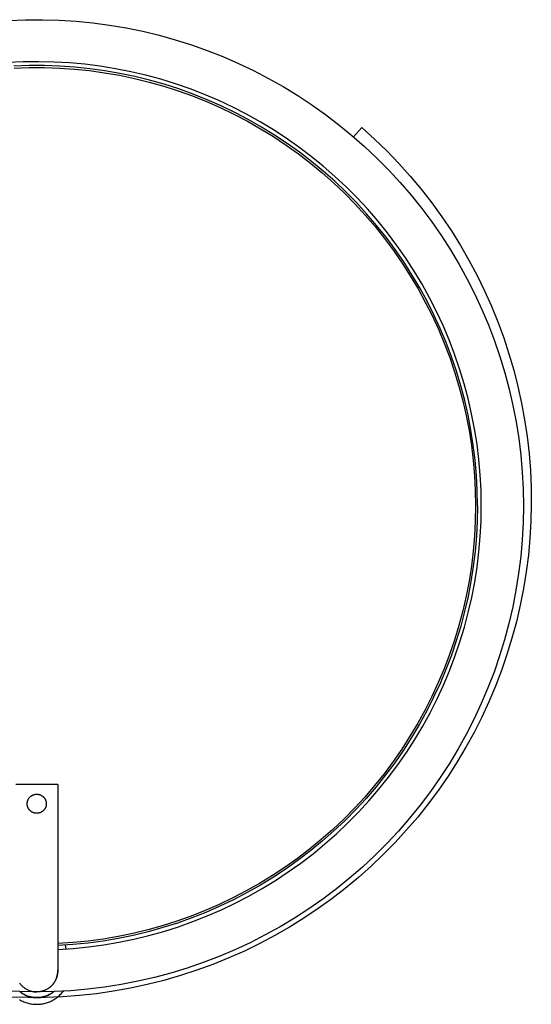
# Model space of a CAD drawing. Header units: millimetres. Extents: x 5000 to 6232, y 0 to 1346.
# Tile 2 of 11: x 5252 to 5520, y 0 to 515. Entities that reach past the tile are written whole.
import ezdxf

# ---------------------------------------------------------------- set-up
doc = ezdxf.new("R2010")
doc.units = ezdxf.units.MM
doc.layers.add('Make2D$Sichtbar$Kurven', color=18, linetype='Continuous', true_color=0x000000)

msp = doc.modelspace()

# ---------------------------------------------------------------- linework, layer by layer
at = {"layer": 'Make2D$Sichtbar$Kurven', "color": 18, "lineweight": -3, "true_color": 0x000000}
for p, q in [((5255.49, 515.43), (5264.31, 515.48)), ((5264.31, 515.48), (5273.12, 515.23)), ((5246.68, 515.08), (5255.49, 515.43)), ((5273.12, 515.23), (5281.93, 514.67)), ((5281.93, 514.67), (5290.7, 513.8)), ((5290.7, 513.8), (5299.44, 512.64)), ((5299.44, 512.64), (5308.14, 511.17)), ((5308.14, 511.17), (5316.77, 509.4)), ((5316.77, 509.4), (5325.35, 507.33)), ((5325.35, 507.33), (5333.84, 504.96)), ((5333.84, 504.96), (5342.25, 502.31)), ((5342.25, 502.31), (5350.56, 499.36)), ((5350.56, 499.36), (5358.76, 496.13)), ((5358.76, 496.13), (5366.85, 492.61)), ((5254.25, 493.39), (5246.16, 493)), ((5257.39, 491.47), (5249.44, 491.19)), ((5249.49, 490.19), (5257.41, 490.47)), ((5262.34, 493.5), (5254.25, 493.39)), ((5265.35, 491.47), (5257.39, 491.47)), ((5257.41, 490.47), (5265.33, 490.47)), ((5270.43, 493.32), (5262.34, 493.5)), ((5265.33, 490.47), (5273.25, 490.19)), ((5273.3, 491.19), (5265.35, 491.47)), ((5278.51, 492.87), (5270.43, 493.32)), ((5273.25, 490.19), (5281.15, 489.65)), ((5281.24, 490.64), (5273.3, 491.19)), ((5286.57, 492.13), (5278.51, 492.87)), ((5289.15, 489.82), (5281.24, 490.64)), ((5294.6, 491.11), (5286.57, 492.13)), ((5297.04, 488.72), (5289.15, 489.82)), ((5302.59, 489.82), (5294.6, 491.11)), ((5310.53, 488.24), (5302.59, 489.82)), ((5366.85, 492.61), (5374.81, 488.82)), ((5281.15, 489.65), (5289.03, 488.83)), ((5289.03, 488.83), (5296.88, 487.74)), ((5296.88, 487.74), (5304.69, 486.38)), ((5304.88, 487.36), (5297.04, 488.72)), ((5304.69, 486.38), (5312.44, 484.75)), ((5312.66, 485.72), (5304.88, 487.36)), ((5318.41, 486.39), (5310.53, 488.24)), ((5312.44, 484.75), (5320.13, 482.85)), ((5320.39, 483.82), (5312.66, 485.72)), ((5326.22, 484.27), (5318.41, 486.39)), ((5374.81, 488.82), (5382.64, 484.75)), ((5382.64, 484.75), (5390.31, 480.42)), ((5320.13, 482.85), (5327.75, 480.69)), ((5328.04, 481.65), (5320.39, 483.82)), ((5333.96, 481.88), (5326.22, 484.27)), ((5327.75, 480.69), (5335.3, 478.27)), ((5335.62, 479.21), (5328.04, 481.65)), ((5341.6, 479.22), (5333.96, 481.88)), ((5390.31, 480.42), (5397.84, 475.82)), ((5335.3, 478.27), (5342.75, 475.59)), ((5343.11, 476.52), (5335.62, 479.21)), ((5349.15, 476.29), (5341.6, 479.22)), ((5342.75, 475.59), (5350.11, 472.65)), ((5350.5, 473.57), (5343.11, 476.52)), ((5356.59, 473.11), (5349.15, 476.29)), ((5397.84, 475.82), (5405.2, 470.96)), ((5350.11, 472.65), (5357.36, 469.46)), ((5357.78, 470.37), (5350.5, 473.57)), ((5363.91, 469.67), (5356.59, 473.11)), ((5357.36, 469.46), (5364.5, 466.02)), ((5364.95, 466.92), (5357.78, 470.37)), ((5371.11, 465.97), (5363.91, 469.67)), ((5405.2, 470.96), (5412.39, 465.85)), ((5364.5, 466.02), (5371.52, 462.34)), ((5372, 463.22), (5364.95, 466.92)), ((5378.18, 462.03), (5371.11, 465.97)), ((5412.39, 465.85), (5419.39, 460.5)), ((5371.52, 462.34), (5378.4, 458.42)), ((5378.91, 459.28), (5372, 463.22)), ((5385.11, 457.84), (5378.18, 462.03)), ((5385.68, 455.1), (5378.91, 459.28)), ((5419.39, 460.5), (5426.21, 454.9)), ((5431.36, 459.05), (5427.1, 454.14)), ((5431.36, 459.05), (5438.01, 453.02)), ((5378.4, 458.42), (5385.15, 454.26)), ((5391.88, 453.41), (5385.11, 457.84)), ((5385.15, 454.26), (5391.74, 449.87)), ((5392.31, 450.7), (5385.68, 455.1)), ((5426.21, 454.9), (5432.83, 449.08)), ((5391.74, 449.87), (5398.18, 445.26)), ((5398.5, 448.75), (5391.88, 453.41)), ((5398.78, 446.07), (5392.31, 450.7)), ((5404.95, 443.87), (5398.5, 448.75)), ((5432.83, 449.08), (5439.24, 443.03)), ((5438.01, 453.02), (5444.44, 446.76)), ((5398.18, 445.26), (5404.46, 440.43)), ((5405.09, 441.21), (5398.78, 446.07)), ((5411.23, 438.76), (5404.95, 443.87)), ((5444.44, 446.76), (5450.66, 440.28)), ((5404.46, 440.43), (5410.57, 435.38)), ((5411.22, 436.14), (5405.09, 441.21)), ((5417.33, 433.43), (5411.23, 438.76)), ((5439.24, 443.03), (5445.44, 436.75)), ((5450.66, 440.28), (5456.65, 433.6)), ((5410.57, 435.38), (5416.5, 430.13)), ((5417.18, 430.87), (5411.22, 436.14)), ((5423.24, 427.9), (5417.33, 433.43)), ((5445.44, 436.75), (5451.42, 430.27)), ((5456.65, 433.6), (5462.41, 426.71)), ((5416.5, 430.13), (5422.25, 424.68)), ((5422.95, 425.39), (5417.18, 430.87)), ((5428.95, 422.17), (5423.24, 427.9)), ((5451.42, 430.27), (5457.17, 423.59)), ((5422.25, 424.68), (5427.8, 419.03)), ((5428.52, 419.71), (5422.95, 425.39)), ((5457.17, 423.59), (5462.68, 416.71)), ((5462.41, 426.71), (5467.92, 419.62)), ((5427.8, 419.03), (5433.15, 413.19)), ((5433.9, 413.85), (5428.52, 419.71)), ((5434.46, 416.24), (5428.95, 422.17)), ((5467.92, 419.62), (5473.18, 412.35)), ((5433.15, 413.19), (5438.31, 407.17)), ((5439.08, 407.8), (5433.9, 413.85)), ((5439.75, 410.12), (5434.46, 416.24)), ((5462.68, 416.71), (5467.95, 409.64)), ((5444.04, 401.58), (5439.08, 407.8)), ((5444.84, 403.82), (5439.75, 410.12)), ((5467.95, 409.64), (5472.98, 402.39)), ((5473.18, 412.35), (5478.2, 404.9)), ((5438.31, 407.17), (5443.24, 400.97)), ((5449.7, 397.35), (5444.84, 403.82)), ((5472.98, 402.39), (5477.75, 394.98)), ((5478.2, 404.9), (5482.95, 397.29)), ((5443.24, 400.97), (5447.97, 394.61)), ((5448.78, 395.19), (5444.04, 401.58)), ((5454.33, 390.71), (5449.7, 397.35)), ((5482.95, 397.29), (5487.43, 389.51)), ((5447.97, 394.61), (5452.47, 388.09)), ((5453.3, 388.65), (5448.78, 395.19)), ((5477.75, 394.98), (5482.26, 387.4)), ((5452.47, 388.09), (5456.74, 381.42)), ((5457.59, 381.94), (5453.3, 388.65)), ((5458.73, 383.91), (5454.33, 390.71)), ((5482.26, 387.4), (5486.51, 379.67)), ((5487.43, 389.51), (5491.65, 381.59)), ((5461.65, 375.1), (5457.59, 381.94)), ((5462.88, 376.97), (5458.73, 383.91)), ((5491.65, 381.59), (5495.55, 373.61)), ((5456.74, 381.42), (5460.78, 374.6)), ((5466.8, 369.89), (5462.88, 376.97)), ((5486.51, 379.67), (5490.49, 371.8)), ((5460.78, 374.6), (5464.58, 367.65)), ((5465.47, 368.12), (5461.65, 375.1)), ((5490.49, 371.8), (5494.19, 363.8)), ((5495.55, 373.61), (5499.17, 365.5)), ((5464.58, 367.65), (5468.14, 360.58)), ((5469.04, 361.01), (5465.47, 368.12)), ((5470.46, 362.67), (5466.8, 369.89)), ((5472.37, 353.78), (5469.04, 361.01)), ((5473.88, 355.33), (5470.46, 362.67)), ((5494.19, 363.8), (5497.61, 355.67)), ((5499.17, 365.5), (5502.51, 357.28)), ((5468.14, 360.58), (5471.46, 353.38)), ((5502.51, 357.28), (5505.57, 348.94)), ((5471.46, 353.38), (5474.52, 346.07)), ((5475.45, 346.44), (5472.37, 353.78)), ((5477.03, 347.88), (5473.88, 355.33)), ((5497.61, 355.67), (5500.75, 347.43)), ((5474.52, 346.07), (5477.33, 338.67)), ((5478.27, 339), (5475.45, 346.44)), ((5479.92, 340.32), (5477.03, 347.88)), ((5500.75, 347.43), (5503.6, 339.09)), ((5505.57, 348.94), (5508.35, 340.51)), ((5482.55, 332.66), (5479.92, 340.32)), ((5508.35, 340.51), (5510.83, 331.98)), ((5477.33, 338.67), (5479.88, 331.17)), ((5480.83, 331.47), (5478.27, 339)), ((5503.6, 339.09), (5506.16, 330.65)), ((5479.88, 331.17), (5482.17, 323.58)), ((5483.14, 323.85), (5480.83, 331.47)), ((5484.91, 324.92), (5482.55, 332.66)), ((5506.16, 330.65), (5508.42, 322.13)), ((5510.83, 331.98), (5513.02, 323.38)), ((5487, 317.1), (5484.91, 324.92)), ((5482.17, 323.58), (5484.2, 315.92)), ((5485.17, 316.16), (5483.14, 323.85)), ((5508.42, 322.13), (5510.39, 313.53)), ((5513.02, 323.38), (5514.92, 314.71)), ((5484.2, 315.92), (5485.97, 308.2)), ((5486.94, 308.4), (5485.17, 316.16)), ((5488.82, 309.21), (5487, 317.1)), ((5514.92, 314.71), (5516.52, 305.97)), ((5510.39, 313.53), (5512.06, 304.87)), ((5485.97, 308.2), (5487.46, 300.42)), ((5488.45, 300.59), (5486.94, 308.4)), ((5490.36, 301.27), (5488.82, 309.21)), ((5512.06, 304.87), (5513.43, 296.16)), ((5516.52, 305.97), (5517.82, 297.19)), ((5487.46, 300.42), (5488.69, 292.59)), ((5489.68, 292.73), (5488.45, 300.59)), ((5491.62, 293.27), (5490.36, 301.27)), ((5513.43, 296.16), (5514.5, 287.41)), ((5517.82, 297.19), (5518.82, 288.37)), ((5488.69, 292.59), (5489.64, 284.73)), ((5490.64, 284.83), (5489.68, 292.73)), ((5492.6, 285.24), (5491.62, 293.27)), ((5489.64, 284.73), (5490.32, 276.83)), ((5491.32, 276.9), (5490.64, 284.83)), ((5493.31, 277.18), (5492.6, 285.24)), ((5514.5, 287.41), (5515.26, 278.62)), ((5518.82, 288.37), (5519.52, 279.51)), ((5515.26, 278.62), (5515.72, 269.82)), ((5519.52, 279.51), (5519.91, 270.64)), ((5490.32, 276.83), (5490.73, 268.92)), ((5491.73, 268.96), (5491.32, 276.9)), ((5493.73, 269.09), (5493.31, 277.18)), ((5490.73, 268.92), (5490.87, 261)), ((5491.87, 261), (5491.73, 268.96)), ((5493.87, 261), (5493.73, 269.09)), ((5515.72, 269.82), (5515.87, 261)), ((5519.91, 270.64), (5520.01, 261.77)), ((5490.87, 261), (5490.73, 253.06)), ((5491.87, 261), (5491.73, 253.02)), ((5493.73, 252.95), (5493.87, 261)), ((5515.87, 261), (5515.72, 252.12)), ((5520.01, 261.77), (5519.8, 252.89)), ((5490.73, 253.06), (5490.32, 245.13)), ((5491.73, 253.02), (5491.32, 245.06)), ((5493.31, 244.91), (5493.73, 252.95)), ((5519.8, 252.89), (5519.28, 244.03)), ((5515.72, 252.12), (5515.25, 243.25)), ((5490.32, 245.13), (5489.64, 237.21)), ((5491.32, 245.06), (5490.63, 237.11)), ((5492.62, 236.89), (5493.31, 244.91)), ((5515.25, 243.25), (5514.48, 234.4)), ((5519.28, 244.03), (5518.47, 235.18)), ((5489.64, 237.21), (5488.68, 229.33)), ((5490.63, 237.11), (5489.67, 229.19)), ((5491.64, 228.9), (5492.62, 236.89)), ((5514.48, 234.4), (5513.39, 225.58)), ((5518.47, 235.18), (5517.35, 226.38)), ((5488.68, 229.33), (5487.44, 221.48)), ((5489.67, 229.19), (5488.43, 221.31)), ((5490.4, 220.95), (5491.64, 228.9)), ((5513.39, 225.58), (5512.01, 216.81)), ((5517.35, 226.38), (5515.93, 217.61)), ((5487.44, 221.48), (5485.94, 213.68)), ((5488.43, 221.31), (5486.92, 213.47)), ((5488.87, 213.05), (5490.4, 220.95)), ((5512.01, 216.81), (5510.31, 208.09)), ((5515.93, 217.61), (5514.22, 208.9)), ((5485.94, 213.68), (5484.17, 205.94)), ((5486.92, 213.47), (5485.14, 205.69)), ((5487.08, 205.2), (5488.87, 213.05)), ((5510.31, 208.09), (5508.31, 199.43)), ((5514.22, 208.9), (5512.2, 200.25)), ((5484.17, 205.94), (5482.13, 198.26)), ((5485.14, 205.69), (5483.09, 197.98)), ((5485.01, 197.42), (5487.08, 205.2)), ((5482.13, 198.26), (5479.83, 190.66)), ((5483.09, 197.98), (5480.78, 190.35)), ((5482.67, 189.72), (5485.01, 197.42)), ((5508.31, 199.43), (5506.01, 190.85)), ((5512.2, 200.25), (5509.9, 191.68)), ((5506.01, 190.85), (5503.42, 182.36)), ((5509.9, 191.68), (5507.3, 183.19)), ((5479.83, 190.66), (5477.26, 183.15)), ((5480.78, 190.35), (5478.2, 182.8)), ((5480.07, 182.1), (5482.67, 189.72)), ((5477.26, 183.15), (5474.44, 175.72)), ((5478.2, 182.8), (5475.36, 175.34)), ((5477.21, 174.57), (5480.07, 182.1)), ((5503.42, 182.36), (5500.52, 173.96)), ((5507.3, 183.19), (5504.41, 174.79)), ((5474.44, 175.72), (5471.36, 168.4)), ((5475.36, 175.34), (5472.27, 167.98)), ((5474.09, 167.15), (5477.21, 174.57)), ((5500.52, 173.96), (5497.34, 165.67)), ((5504.41, 174.79), (5501.24, 166.5)), ((5471.36, 168.4), (5468.03, 161.19)), ((5472.27, 167.98), (5468.92, 160.74)), ((5470.71, 159.85), (5474.09, 167.15)), ((5497.34, 165.67), (5493.87, 157.49)), ((5501.24, 166.5), (5497.79, 158.32)), ((5468.03, 161.19), (5464.45, 154.1)), ((5468.92, 160.74), (5465.33, 153.62)), ((5467.09, 152.66), (5470.71, 159.85)), ((5493.87, 157.49), (5490.12, 149.44)), ((5497.79, 158.32), (5494.06, 150.26)), ((5464.45, 154.1), (5460.63, 147.13)), ((5465.33, 153.62), (5461.49, 146.62)), ((5463.21, 145.6), (5467.09, 152.66)), ((5494.06, 150.26), (5490.05, 142.34)), ((5460.63, 147.13), (5456.57, 140.31)), ((5461.49, 146.62), (5457.41, 139.77)), ((5459.1, 138.69), (5463.21, 145.6)), ((5490.12, 149.44), (5486.08, 141.52)), ((5456.57, 140.31), (5452.28, 133.63)), ((5457.41, 139.77), (5453.1, 133.06)), ((5486.08, 141.52), (5481.78, 133.75)), ((5490.05, 142.34), (5485.78, 134.55)), ((5454.74, 131.91), (5459.1, 138.69)), ((5485.78, 134.55), (5481.25, 126.92)), ((5452.28, 133.63), (5447.76, 127.1)), ((5453.1, 133.06), (5448.56, 126.5)), ((5450.16, 125.3), (5454.74, 131.91)), ((5481.78, 133.75), (5477.2, 126.14)), ((5447.76, 127.1), (5443.01, 120.73)), ((5448.56, 126.5), (5443.79, 120.1)), ((5445.35, 118.84), (5450.16, 125.3)), ((5477.2, 126.14), (5472.36, 118.69)), ((5481.25, 126.92), (5476.46, 119.44)), ((5443.01, 120.73), (5438.05, 114.53)), ((5443.79, 120.1), (5438.81, 113.87)), ((5440.32, 112.56), (5445.35, 118.84)), ((5472.36, 118.69), (5467.27, 111.41)), ((5476.46, 119.44), (5471.41, 112.14)), ((5272.37, 115), (5250.37, 115)), ((5272.37, 115), (5272.37, 17.5)), ((5438.05, 114.53), (5432.88, 108.5)), ((5438.81, 113.87), (5433.61, 107.82)), ((5257.53, 108.2), (5257.64, 108.33)), ((5257.64, 108.33), (5257.76, 108.45)), ((5257.76, 108.45), (5257.88, 108.58)), ((5257.88, 108.58), (5258, 108.69)), ((5258, 108.69), (5258.13, 108.81)), ((5258.13, 108.81), (5258.26, 108.92)), ((5258.26, 108.92), (5258.4, 109.02)), ((5258.4, 109.02), (5258.54, 109.12)), ((5258.54, 109.12), (5258.69, 109.22)), ((5258.69, 109.22), (5258.83, 109.31)), ((5258.83, 109.31), (5258.98, 109.39)), ((5258.98, 109.39), (5259.14, 109.47)), ((5259.14, 109.47), (5259.29, 109.55)), ((5259.29, 109.55), (5259.45, 109.62)), ((5259.45, 109.62), (5259.61, 109.68)), ((5259.61, 109.68), (5259.77, 109.74)), ((5259.77, 109.74), (5259.94, 109.79)), ((5259.94, 109.79), (5260.1, 109.84)), ((5260.1, 109.84), (5260.27, 109.88)), ((5260.27, 109.88), (5260.44, 109.91)), ((5260.44, 109.91), (5260.61, 109.94)), ((5260.61, 109.94), (5260.78, 109.97)), ((5260.78, 109.97), (5260.95, 109.98)), ((5260.95, 109.98), (5261.13, 109.99)), ((5261.13, 109.99), (5261.3, 110)), ((5261.3, 110), (5261.47, 110)), ((5261.47, 110), (5261.64, 109.99)), ((5261.64, 109.99), (5261.82, 109.98)), ((5261.82, 109.98), (5261.99, 109.96)), ((5261.99, 109.96), (5262.16, 109.94)), ((5262.16, 109.94), (5262.33, 109.91)), ((5262.33, 109.91), (5262.5, 109.87)), ((5262.5, 109.87), (5262.67, 109.83)), ((5262.67, 109.83), (5262.83, 109.78)), ((5262.83, 109.78), (5263, 109.73)), ((5263, 109.73), (5263.16, 109.67)), ((5263.16, 109.67), (5263.32, 109.61)), ((5263.32, 109.61), (5263.48, 109.54)), ((5263.48, 109.54), (5263.63, 109.46)), ((5263.63, 109.46), (5263.78, 109.38)), ((5263.78, 109.38), (5263.93, 109.29)), ((5263.93, 109.29), (5264.08, 109.2)), ((5264.08, 109.2), (5264.22, 109.11)), ((5264.22, 109.11), (5264.36, 109.01)), ((5264.36, 109.01), (5264.5, 108.9)), ((5264.5, 108.9), (5264.63, 108.79)), ((5264.63, 108.79), (5264.76, 108.68)), ((5264.76, 108.68), (5264.89, 108.56)), ((5264.89, 108.56), (5265.01, 108.43)), ((5265.01, 108.43), (5265.12, 108.3)), ((5265.12, 108.3), (5265.24, 108.17)), ((5432.88, 108.5), (5427.5, 102.66)), ((5435.07, 106.45), (5440.32, 112.56)), ((5467.27, 111.41), (5461.92, 104.32)), ((5471.41, 112.14), (5466.12, 105.01)), ((5256.37, 105.19), (5256.38, 105.36)), ((5256.37, 105.01), (5256.37, 105.19)), ((5256.37, 104.84), (5256.37, 105.01)), ((5256.38, 104.67), (5256.37, 104.84)), ((5256.38, 105.36), (5256.4, 105.53)), ((5256.4, 104.5), (5256.38, 104.67)), ((5256.4, 105.53), (5256.42, 105.7)), ((5256.42, 104.33), (5256.4, 104.5)), ((5256.42, 105.7), (5256.45, 105.87)), ((5256.44, 104.16), (5256.42, 104.33)), ((5256.48, 103.99), (5256.44, 104.16)), ((5256.45, 105.87), (5256.48, 106.04)), ((5256.48, 106.04), (5256.52, 106.21)), ((5256.51, 103.82), (5256.48, 103.99)), ((5256.56, 103.65), (5256.51, 103.82)), ((5256.52, 106.21), (5256.56, 106.38)), ((5256.56, 106.38), (5256.62, 106.54)), ((5256.61, 103.48), (5256.56, 103.65)), ((5256.66, 103.32), (5256.61, 103.48)), ((5256.62, 106.54), (5256.67, 106.71)), ((5256.72, 103.16), (5256.66, 103.32)), ((5256.67, 106.71), (5256.73, 106.87)), ((5256.79, 103), (5256.72, 103.16)), ((5256.73, 106.87), (5256.8, 107.03)), ((5256.8, 107.03), (5256.87, 107.18)), ((5256.87, 107.18), (5256.95, 107.34)), ((5256.95, 107.34), (5257.03, 107.49)), ((5257.03, 107.49), (5257.12, 107.64)), ((5257.12, 107.64), (5257.22, 107.78)), ((5257.22, 107.78), (5257.31, 107.92)), ((5257.31, 107.92), (5257.42, 108.06)), ((5257.42, 108.06), (5257.53, 108.2)), ((5265.24, 108.17), (5265.34, 108.04)), ((5265.34, 108.04), (5265.44, 107.9)), ((5265.44, 107.9), (5265.54, 107.76)), ((5265.54, 107.76), (5265.64, 107.61)), ((5265.64, 107.61), (5265.72, 107.46)), ((5265.72, 107.46), (5265.81, 107.31)), ((5265.81, 107.31), (5265.88, 107.16)), ((5265.88, 107.16), (5265.95, 107)), ((5266.01, 103.13), (5265.94, 102.97)), ((5265.95, 107), (5266.02, 106.84)), ((5266.07, 103.29), (5266.01, 103.13)), ((5266.02, 106.84), (5266.08, 106.68)), ((5266.13, 103.46), (5266.07, 103.29)), ((5266.08, 106.68), (5266.14, 106.52)), ((5266.18, 103.62), (5266.13, 103.46)), ((5266.14, 106.52), (5266.19, 106.35)), ((5266.22, 103.79), (5266.18, 103.62)), ((5266.19, 106.35), (5266.23, 106.18)), ((5266.26, 103.96), (5266.22, 103.79)), ((5266.23, 106.18), (5266.27, 106.01)), ((5266.29, 104.13), (5266.26, 103.96)), ((5266.27, 106.01), (5266.3, 105.84)), ((5266.32, 104.3), (5266.29, 104.13)), ((5266.3, 105.84), (5266.33, 105.67)), ((5266.34, 104.47), (5266.32, 104.3)), ((5266.33, 105.67), (5266.35, 105.5)), ((5266.36, 104.64), (5266.34, 104.47)), ((5266.35, 105.5), (5266.36, 105.33)), ((5266.36, 105.33), (5266.37, 105.16)), ((5266.37, 104.81), (5266.36, 104.64)), ((5266.37, 105.16), (5266.37, 104.99)), ((5266.37, 104.99), (5266.37, 104.81)), ((5433.61, 107.82), (5428.2, 101.95)), ((5429.62, 100.53), (5435.07, 106.45)), ((5461.92, 104.32), (5456.33, 97.42)), ((5466.12, 105.01), (5460.59, 98.06)), ((5256.86, 102.84), (5256.79, 103)), ((5256.94, 102.69), (5256.86, 102.84)), ((5257.02, 102.54), (5256.94, 102.69)), ((5257.11, 102.39), (5257.02, 102.54)), ((5257.2, 102.24), (5257.11, 102.39)), ((5257.3, 102.1), (5257.2, 102.24)), ((5257.4, 101.96), (5257.3, 102.1)), ((5257.51, 101.83), (5257.4, 101.96)), ((5257.62, 101.7), (5257.51, 101.83)), ((5257.74, 101.57), (5257.62, 101.7)), ((5257.86, 101.44), (5257.74, 101.57)), ((5257.98, 101.32), (5257.86, 101.44)), ((5258.11, 101.21), (5257.98, 101.32)), ((5258.24, 101.1), (5258.11, 101.21)), ((5258.38, 100.99), (5258.24, 101.1)), ((5258.52, 100.89), (5258.38, 100.99)), ((5258.66, 100.8), (5258.52, 100.89)), ((5258.81, 100.71), (5258.66, 100.8)), ((5258.96, 100.62), (5258.81, 100.71)), ((5259.11, 100.54), (5258.96, 100.62)), ((5259.27, 100.46), (5259.11, 100.54)), ((5259.42, 100.39), (5259.27, 100.46)), ((5259.58, 100.33), (5259.42, 100.39)), ((5259.75, 100.27), (5259.58, 100.33)), ((5259.91, 100.22), (5259.75, 100.27)), ((5260.08, 100.17), (5259.91, 100.22)), ((5260.24, 100.13), (5260.08, 100.17)), ((5260.41, 100.09), (5260.24, 100.13)), ((5260.58, 100.06), (5260.41, 100.09)), ((5260.75, 100.04), (5260.58, 100.06)), ((5260.93, 100.02), (5260.75, 100.04)), ((5261.1, 100.01), (5260.93, 100.02)), ((5261.27, 100), (5261.1, 100.01)), ((5261.44, 100), (5261.27, 100)), ((5261.62, 100.01), (5261.44, 100)), ((5261.79, 100.02), (5261.62, 100.01)), ((5261.96, 100.03), (5261.79, 100.02)), ((5262.13, 100.06), (5261.96, 100.03)), ((5262.3, 100.09), (5262.13, 100.06)), ((5262.47, 100.12), (5262.3, 100.09)), ((5262.64, 100.16), (5262.47, 100.12)), ((5262.8, 100.21), (5262.64, 100.16)), ((5262.97, 100.26), (5262.8, 100.21)), ((5263.13, 100.32), (5262.97, 100.26)), ((5263.29, 100.38), (5263.13, 100.32)), ((5263.45, 100.45), (5263.29, 100.38)), ((5263.61, 100.53), (5263.45, 100.45)), ((5263.76, 100.61), (5263.61, 100.53)), ((5263.91, 100.69), (5263.76, 100.61)), ((5264.06, 100.78), (5263.91, 100.69)), ((5264.2, 100.88), (5264.06, 100.78)), ((5264.34, 100.98), (5264.2, 100.88)), ((5264.48, 101.08), (5264.34, 100.98)), ((5264.61, 101.19), (5264.48, 101.08)), ((5264.74, 101.31), (5264.61, 101.19)), ((5264.87, 101.42), (5264.74, 101.31)), ((5264.99, 101.55), (5264.87, 101.42)), ((5265.1, 101.67), (5264.99, 101.55)), ((5265.22, 101.8), (5265.1, 101.67)), ((5265.32, 101.94), (5265.22, 101.8)), ((5265.43, 102.08), (5265.32, 101.94)), ((5265.53, 102.22), (5265.43, 102.08)), ((5265.62, 102.36), (5265.53, 102.22)), ((5265.71, 102.51), (5265.62, 102.36)), ((5265.79, 102.66), (5265.71, 102.51)), ((5265.87, 102.82), (5265.79, 102.66)), ((5265.94, 102.97), (5265.87, 102.82)), ((5427.5, 102.66), (5421.92, 97)), ((5428.2, 101.95), (5422.6, 96.27)), ((5423.96, 94.81), (5429.62, 100.53)), ((5460.59, 98.06), (5454.82, 91.31)), ((5421.92, 97), (5416.15, 91.55)), ((5422.6, 96.27), (5416.8, 90.79)), ((5418.11, 89.28), (5423.96, 94.81)), ((5456.33, 97.42), (5450.51, 90.71)), ((5416.15, 91.55), (5410.19, 86.29)), ((5416.8, 90.79), (5410.82, 85.51)), ((5412.07, 83.95), (5418.11, 89.28)), ((5450.51, 90.71), (5444.45, 84.22)), ((5454.82, 91.31), (5448.83, 84.76)), ((5410.19, 86.29), (5404.06, 81.25)), ((5410.82, 85.51), (5404.65, 80.44)), ((5405.85, 78.84), (5412.07, 83.95)), ((5444.45, 84.22), (5438.17, 77.93)), ((5448.83, 84.76), (5442.62, 78.42)), ((5404.06, 81.25), (5397.75, 76.42)), ((5404.65, 80.44), (5398.32, 75.59)), ((5399.46, 73.95), (5405.85, 78.84)), ((5438.17, 77.93), (5431.67, 71.88)), ((5442.62, 78.42), (5436.19, 72.29)), ((5397.75, 76.42), (5391.28, 71.81)), ((5398.32, 75.59), (5391.82, 70.97)), ((5392.9, 69.28), (5399.46, 73.95)), ((5436.19, 72.29), (5429.56, 66.39)), ((5384.66, 67.43), (5377.88, 63.28)), ((5391.28, 71.81), (5384.66, 67.43)), ((5391.82, 70.97), (5385.17, 66.57)), ((5386.19, 64.84), (5392.9, 69.28)), ((5431.67, 71.88), (5424.97, 66.05)), ((5377.88, 63.28), (5370.97, 59.36)), ((5378.36, 62.4), (5371.42, 58.47)), ((5385.17, 66.57), (5378.36, 62.4)), ((5379.32, 60.64), (5386.19, 64.84)), ((5424.97, 66.05), (5418.06, 60.46)), ((5429.56, 66.39), (5422.73, 60.71)), ((5370.97, 59.36), (5363.93, 55.69)), ((5371.42, 58.47), (5364.35, 54.78)), ((5372.32, 56.68), (5379.32, 60.64)), ((5418.06, 60.46), (5410.97, 55.11)), ((5422.73, 60.71), (5415.71, 55.27)), ((5356.76, 52.26), (5349.48, 49.09)), ((5363.93, 55.69), (5356.76, 52.26)), ((5364.35, 54.78), (5357.15, 51.34)), ((5357.91, 49.49), (5365.18, 52.96)), ((5365.18, 52.96), (5372.32, 56.68)), ((5410.97, 55.11), (5403.69, 50.02)), ((5415.71, 55.27), (5408.51, 50.08)), ((5349.48, 49.09), (5342.1, 46.17)), ((5349.83, 48.15), (5342.41, 45.22)), ((5357.15, 51.34), (5349.83, 48.15)), ((5350.53, 46.28), (5357.91, 49.49)), ((5403.69, 50.02), (5396.24, 45.18)), ((5408.51, 50.08), (5401.14, 45.13)), ((5334.62, 43.5), (5327.05, 41.1)), ((5334.9, 42.54), (5327.29, 40.13)), ((5342.1, 46.17), (5334.62, 43.5)), ((5342.41, 45.22), (5334.9, 42.54)), ((5335.46, 40.62), (5343.05, 43.32)), ((5343.05, 43.32), (5350.53, 46.28)), ((5396.24, 45.18), (5388.63, 40.6)), ((5401.14, 45.13), (5393.6, 40.44)), ((5311.68, 37.08), (5303.9, 35.48)), ((5311.86, 36.1), (5304.04, 34.48)), ((5319.4, 38.96), (5311.68, 37.08)), ((5319.61, 37.98), (5311.86, 36.1)), ((5327.05, 41.1), (5319.4, 38.96)), ((5327.29, 40.13), (5319.61, 37.98)), ((5320.04, 36.02), (5327.79, 38.19)), ((5327.79, 38.19), (5335.46, 40.62)), ((5380.86, 36.3), (5372.95, 32.26)), ((5388.63, 40.6), (5380.86, 36.3)), ((5393.6, 40.44), (5385.9, 36.01)), ((5280.3, 32.28), (5272.37, 31.76)), ((5280.33, 31.28), (5272.37, 30.76)), ((5276.74, 29.01), (5276.34, 30.99)), ((5288.2, 33.07), (5280.3, 32.28)), ((5288.27, 32.08), (5280.33, 31.28)), ((5296.07, 34.14), (5288.2, 33.07)), ((5296.18, 33.14), (5288.27, 32.08)), ((5288.41, 30.08), (5296.39, 31.15)), ((5303.9, 35.48), (5296.07, 34.14)), ((5304.04, 34.48), (5296.18, 33.14)), ((5296.39, 31.15), (5304.33, 32.5)), ((5304.33, 32.5), (5312.21, 34.13)), ((5312.21, 34.13), (5320.04, 36.02)), ((5372.95, 32.26), (5364.9, 28.51)), ((5378.06, 31.84), (5369.99, 27.91)), ((5385.9, 36.01), (5378.06, 31.84)), ((5272.37, 28.76), (5280.4, 29.28)), ((5280.4, 29.28), (5288.41, 30.08)), ((5364.9, 28.51), (5356.72, 25.04)), ((5369.99, 27.91), (5361.79, 24.25)), ((5348.43, 21.85), (5340.03, 18.96)), ((5353.47, 20.88), (5345.03, 17.79)), ((5356.72, 25.04), (5348.43, 21.85)), ((5361.79, 24.25), (5353.47, 20.88)), ((5272.13, 15.23), (5272.21, 15.61)), ((5272.2, 15.59), (5272.13, 15.21)), ((5272.26, 15.97), (5272.2, 15.59)), ((5272.21, 15.61), (5272.27, 15.98)), ((5272.31, 16.35), (5272.26, 15.97)), ((5272.27, 15.98), (5272.31, 16.36)), ((5272.31, 16.36), (5272.34, 16.74)), ((5272.34, 16.73), (5272.31, 16.35)), ((5272.36, 17.12), (5272.34, 16.73)), ((5272.34, 16.74), (5272.36, 17.12)), ((5272.37, 17.5), (5272.36, 17.94)), ((5272.37, 17.5), (5272.36, 17.12)), ((5272.36, 17.12), (5272.37, 17.5)), ((5331.53, 16.36), (5322.95, 14.06)), ((5340.03, 18.96), (5331.53, 16.36)), ((5345.03, 17.79), (5336.5, 15)), ((5252.38, 11.16), (5252.61, 10.85)), ((5252.61, 10.85), (5252.84, 10.56)), ((5252.84, 10.56), (5253.08, 10.27)), ((5269.8, 10.43), (5269.55, 10.14)), ((5269.59, 10.19), (5269.84, 10.48)), ((5270.04, 10.73), (5269.8, 10.43)), ((5269.84, 10.48), (5270.08, 10.78)), ((5270.27, 11.03), (5270.04, 10.73)), ((5270.08, 10.78), (5270.3, 11.08)), ((5270.49, 11.35), (5270.27, 11.03)), ((5270.3, 11.08), (5270.52, 11.4)), ((5270.7, 11.67), (5270.49, 11.35)), ((5270.52, 11.4), (5270.73, 11.72)), ((5270.9, 12), (5270.7, 11.67)), ((5270.73, 11.72), (5270.92, 12.04)), ((5271.08, 12.34), (5270.9, 12)), ((5270.92, 12.04), (5271.1, 12.38)), ((5271.26, 12.68), (5271.08, 12.34)), ((5271.1, 12.38), (5271.28, 12.72)), ((5271.42, 13.03), (5271.26, 12.68)), ((5271.28, 12.72), (5271.44, 13.06)), ((5271.57, 13.38), (5271.42, 13.03)), ((5271.44, 13.06), (5271.58, 13.41)), ((5271.71, 13.74), (5271.57, 13.38)), ((5271.58, 13.41), (5271.72, 13.77)), ((5271.83, 14.1), (5271.71, 13.74)), ((5271.72, 13.77), (5271.84, 14.13)), ((5271.95, 14.47), (5271.83, 14.1)), ((5271.84, 14.13), (5271.95, 14.49)), ((5271.95, 14.49), (5272.05, 14.86)), ((5272.04, 14.84), (5271.95, 14.47)), ((5272.13, 15.21), (5272.04, 14.84)), ((5272.05, 14.86), (5272.13, 15.23)), ((5305.58, 10.37), (5296.81, 8.98)), ((5314.3, 12.06), (5305.58, 10.37)), ((5319.16, 10.32), (5310.39, 8.42)), ((5322.95, 14.06), (5314.3, 12.06)), ((5327.87, 12.51), (5319.16, 10.32)), ((5336.5, 15), (5327.87, 12.51)), ((5252.55, 6.65), (5243.75, 7.11)), ((5252.89, 6.36), (5252.52, 6.66)), ((5252.52, 6.66), (5252.88, 6.37)), ((5252.52, 6.66), (5252.89, 6.36)), ((5261.37, 6.5), (5252.55, 6.65)), ((5252.88, 6.37), (5253.25, 6.1)), ((5253.28, 6.08), (5252.89, 6.36)), ((5252.89, 6.36), (5253.28, 6.08)), ((5253.08, 10.27), (5253.33, 9.99)), ((5253.25, 6.1), (5253.63, 5.83)), ((5253.67, 5.81), (5253.28, 6.08)), ((5253.28, 6.08), (5253.67, 5.81)), ((5253.33, 9.99), (5253.59, 9.72)), ((5253.59, 9.72), (5253.86, 9.46)), ((5253.63, 5.83), (5254.03, 5.58)), ((5254.08, 5.55), (5253.67, 5.81)), ((5253.67, 5.81), (5254.08, 5.55)), ((5253.86, 9.46), (5254.14, 9.21)), ((5254.03, 5.58), (5254.42, 5.35)), ((5254.49, 5.31), (5254.08, 5.55)), ((5254.08, 5.55), (5254.49, 5.31)), ((5254.14, 9.21), (5254.43, 8.97)), ((5254.42, 5.35), (5254.83, 5.12)), ((5254.43, 8.97), (5254.72, 8.74)), ((5254.91, 5.08), (5254.49, 5.31)), ((5254.49, 5.31), (5254.91, 5.08)), ((5254.72, 8.74), (5255.03, 8.51)), ((5255.03, 8.51), (5255.34, 8.3)), ((5255.34, 8.3), (5255.66, 8.1)), ((5255.66, 8.1), (5255.98, 7.91)), ((5255.98, 7.91), (5256.31, 7.73)), ((5256.31, 7.73), (5256.65, 7.57)), ((5256.65, 7.57), (5256.99, 7.41)), ((5256.99, 7.41), (5257.34, 7.27)), ((5257.34, 7.27), (5257.69, 7.14)), ((5257.69, 7.14), (5258.04, 7.02)), ((5258.04, 7.02), (5258.4, 6.91)), ((5258.4, 6.91), (5258.77, 6.81)), ((5258.77, 6.81), (5259.13, 6.73)), ((5259.13, 6.73), (5259.5, 6.66)), ((5259.5, 6.66), (5259.87, 6.6)), ((5259.87, 6.6), (5260.25, 6.56)), ((5260.25, 6.56), (5260.62, 6.53)), ((5260.62, 6.53), (5261, 6.51)), ((5261, 6.51), (5261.37, 6.5)), ((5261.76, 6.51), (5261.37, 6.5)), ((5261.37, 6.5), (5261.37, 6.5)), ((5270.27, 6.66), (5261.39, 6.5)), ((5262.14, 6.53), (5261.76, 6.51)), ((5262.52, 6.56), (5262.14, 6.53)), ((5262.9, 6.61), (5262.52, 6.56)), ((5263.28, 6.67), (5262.9, 6.61)), ((5263.66, 6.74), (5263.28, 6.67)), ((5264.03, 6.83), (5263.66, 6.74)), ((5263.68, 6.74), (5263.67, 6.74)), ((5263.68, 6.74), (5264.02, 6.82)), ((5264.02, 6.82), (5264.37, 6.92)), ((5264.4, 6.93), (5264.03, 6.83)), ((5264.37, 6.92), (5264.71, 7.02)), ((5264.77, 7.04), (5264.4, 6.93)), ((5264.71, 7.02), (5265.05, 7.13)), ((5265.13, 7.16), (5264.77, 7.04)), ((5265.05, 7.13), (5265.38, 7.26)), ((5265.49, 7.3), (5265.13, 7.16)), ((5265.38, 7.26), (5265.71, 7.39)), ((5265.85, 7.45), (5265.49, 7.3)), ((5265.71, 7.39), (5266.03, 7.54)), ((5266.19, 7.61), (5265.85, 7.45)), ((5266.03, 7.54), (5266.35, 7.69)), ((5266.54, 7.79), (5266.19, 7.61)), ((5266.87, 7.97), (5266.54, 7.79)), ((5267.2, 8.17), (5266.87, 7.97)), ((5267.52, 8.38), (5267.2, 8.17)), ((5267.28, 8.22), (5267.6, 8.43)), ((5267.84, 8.6), (5267.52, 8.38)), ((5267.6, 8.43), (5267.91, 8.65)), ((5268.25, 5.31), (5267.82, 5.08)), ((5267.83, 5.08), (5268.25, 5.31)), ((5268.14, 8.83), (5267.84, 8.6)), ((5267.91, 8.65), (5268.21, 8.89)), ((5268.44, 9.07), (5268.14, 8.83)), ((5268.21, 8.89), (5268.51, 9.13)), ((5268.66, 5.55), (5268.25, 5.31)), ((5268.25, 5.31), (5268.66, 5.55)), ((5268.73, 9.33), (5268.44, 9.07)), ((5268.51, 9.13), (5268.79, 9.38)), ((5269.06, 5.8), (5268.66, 5.55)), ((5268.66, 5.55), (5269.07, 5.8)), ((5269.01, 9.59), (5268.73, 9.33)), ((5268.79, 9.38), (5269.07, 9.64)), ((5269.28, 9.86), (5269.01, 9.59)), ((5269.46, 6.07), (5269.06, 5.8)), ((5269.07, 9.64), (5269.33, 9.91)), ((5269.07, 5.8), (5269.46, 6.07)), ((5269.12, 5.84), (5270.42, 6.81)), ((5269.55, 10.14), (5269.28, 9.86)), ((5269.33, 9.91), (5269.59, 10.19)), ((5269.85, 6.36), (5269.46, 6.07)), ((5269.46, 6.07), (5269.85, 6.36)), ((5270.22, 6.65), (5269.85, 6.36)), ((5269.85, 6.36), (5270.22, 6.65)), ((5279.14, 7.12), (5270.27, 6.66)), ((5273.68, 5.06), (5274.1, 5.49)), ((5274.1, 5.49), (5274.51, 5.94)), ((5274.51, 5.94), (5274.9, 6.41)), ((5274.9, 6.41), (5275.28, 6.88)), ((5287.99, 7.9), (5279.14, 7.12)), ((5292.66, 5.56), (5283.73, 4.58)), ((5296.81, 8.98), (5287.99, 7.9)), ((5301.55, 6.84), (5292.66, 5.56)), ((5310.39, 8.42), (5301.55, 6.84)), ((5256.83, 3.52), (5247.85, 3.78)), ((5252.41, 2.47), (5252.94, 2.17)), ((5252.94, 2.17), (5253.48, 1.88)), ((5253.48, 1.88), (5254.02, 1.62)), ((5254.02, 1.62), (5254.58, 1.37)), ((5254.58, 1.37), (5255.14, 1.15)), ((5254.83, 5.12), (5255.24, 4.91)), ((5255.34, 4.87), (5254.91, 5.08)), ((5254.91, 5.08), (5255.34, 4.86)), ((5255.14, 1.15), (5255.71, 0.94)), ((5255.24, 4.91), (5255.66, 4.72)), ((5255.78, 4.67), (5255.34, 4.87)), ((5255.34, 4.86), (5255.78, 4.67)), ((5255.66, 4.72), (5256.09, 4.54)), ((5255.71, 0.94), (5256.29, 0.75)), ((5256.22, 4.48), (5255.78, 4.67)), ((5255.78, 4.67), (5256.22, 4.48)), ((5256.67, 4.31), (5256.22, 4.48)), ((5256.22, 4.48), (5256.67, 4.31)), ((5256.29, 0.75), (5256.87, 0.59)), ((5257.12, 4.16), (5256.67, 4.31)), ((5256.67, 4.31), (5257.12, 4.16)), ((5265.8, 3.56), (5256.83, 3.52)), ((5256.87, 0.59), (5257.46, 0.44)), ((5257.58, 4.02), (5257.12, 4.16)), ((5257.12, 4.16), (5257.58, 4.02)), ((5257.46, 0.44), (5258.05, 0.32)), ((5258.05, 3.9), (5257.58, 4.02)), ((5257.58, 4.02), (5258.05, 3.9)), ((5258.51, 3.8), (5258.05, 3.9)), ((5258.05, 3.9), (5258.51, 3.79)), ((5258.05, 0.32), (5258.65, 0.21)), ((5258.98, 3.71), (5258.51, 3.8)), ((5258.51, 3.79), (5258.98, 3.7)), ((5258.65, 0.21), (5259.25, 0.13)), ((5259.46, 3.63), (5258.98, 3.71)), ((5258.98, 3.7), (5259.46, 3.63)), ((5259.25, 0.13), (5259.86, 0.07)), ((5259.93, 3.57), (5259.46, 3.63)), ((5259.46, 3.63), (5259.93, 3.57)), ((5259.86, 0.07), (5260.46, 0.02)), ((5260.41, 3.53), (5259.93, 3.57)), ((5259.93, 3.57), (5260.41, 3.53)), ((5260.89, 3.51), (5260.41, 3.53)), ((5260.41, 3.53), (5260.89, 3.51)), ((5260.46, 0.02), (5261.07, 0)), ((5261.37, 3.5), (5260.89, 3.51)), ((5260.89, 3.51), (5261.37, 3.5)), ((5261.07, 0), (5261.67, 0)), ((5261.85, 3.51), (5261.37, 3.5)), ((5261.37, 3.5), (5261.85, 3.51)), ((5261.67, 0), (5262.28, 0.02)), ((5262.33, 3.53), (5261.85, 3.51)), ((5261.85, 3.51), (5262.33, 3.53)), ((5262.28, 0.02), (5262.89, 0.07)), ((5262.8, 3.57), (5262.33, 3.53)), ((5262.33, 3.53), (5262.8, 3.57)), ((5263.28, 3.63), (5262.8, 3.57)), ((5262.8, 3.57), (5263.28, 3.63)), ((5262.89, 0.07), (5263.49, 0.13)), ((5263.75, 3.7), (5263.28, 3.63)), ((5263.28, 3.63), (5263.75, 3.7)), ((5263.49, 0.13), (5264.09, 0.21)), ((5264.22, 3.79), (5263.75, 3.7)), ((5263.75, 3.7), (5264.23, 3.79)), ((5264.09, 0.21), (5264.69, 0.32)), ((5264.69, 3.9), (5264.22, 3.79)), ((5264.23, 3.79), (5264.69, 3.9)), ((5264.65, 3.89), (5265.12, 4.01)), ((5265.15, 4.02), (5264.69, 3.9)), ((5264.69, 3.9), (5265.16, 4.02)), ((5264.69, 0.32), (5265.28, 0.44)), ((5265.12, 4.01), (5265.58, 4.15)), ((5265.61, 4.16), (5265.15, 4.02)), ((5265.16, 4.02), (5265.62, 4.16)), ((5265.28, 0.44), (5265.87, 0.59)), ((5265.58, 4.15), (5266.04, 4.3)), ((5266.07, 4.31), (5265.61, 4.16)), ((5265.62, 4.16), (5266.07, 4.31)), ((5274.78, 3.92), (5265.8, 3.56)), ((5265.87, 0.59), (5266.45, 0.75)), ((5266.04, 4.3), (5266.49, 4.47)), ((5266.52, 4.48), (5266.07, 4.31)), ((5266.07, 4.31), (5266.52, 4.48)), ((5266.45, 0.75), (5267.03, 0.94)), ((5266.49, 4.47), (5266.94, 4.65)), ((5266.96, 4.66), (5266.52, 4.48)), ((5266.52, 4.48), (5266.96, 4.66)), ((5266.94, 4.65), (5267.37, 4.85)), ((5267.39, 4.86), (5266.96, 4.66)), ((5266.96, 4.66), (5267.4, 4.86)), ((5267.03, 0.94), (5267.6, 1.15)), ((5267.82, 5.08), (5267.39, 4.86)), ((5267.4, 4.86), (5267.83, 5.08)), ((5267.6, 1.15), (5268.16, 1.37)), ((5268.16, 1.37), (5268.72, 1.62)), ((5268.72, 1.62), (5269.27, 1.88)), ((5269.27, 1.88), (5269.8, 2.17)), ((5269.8, 2.17), (5270.33, 2.47)), ((5270.33, 2.47), (5270.84, 2.79)), ((5270.84, 2.79), (5271.35, 3.12)), ((5271.35, 3.12), (5271.84, 3.48)), ((5271.84, 3.48), (5272.32, 3.85)), ((5272.32, 3.85), (5272.79, 4.24)), ((5272.79, 4.24), (5273.24, 4.64)), ((5273.24, 4.64), (5273.68, 5.06)), ((5283.73, 4.58), (5274.78, 3.92))]:
    msp.add_line(p, q, dxfattribs=at)

doc.saveas('drawing.dxf')
